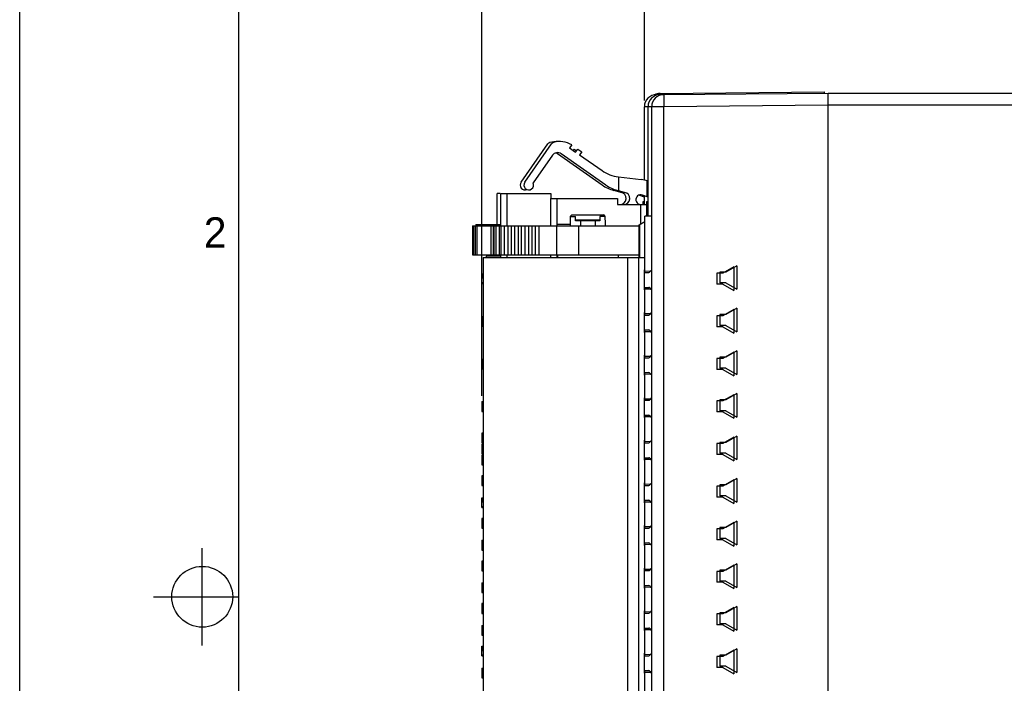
# Model space of a CAD drawing. Header units: millimetres. Extents: x 0 to 420, y 0 to 297.
# Tile 75 of 124: x 0 to 81, y 181 to 236. Entities that reach past the tile are written whole.
import ezdxf

# ---------------------------------------------------------------- set-up
doc = ezdxf.new("R2010")
doc.units = ezdxf.units.MM
doc.header["$LTSCALE"] = 23.1
doc.layers.get('0').update_dxf_attribs({"linetype": 'CONTINUOUS'})
doc.layers.add('03___PRT_ALL_CURVES', color=7, linetype='CONTINUOUS')
doc.layers.add('INTFCLR_139', color=7, linetype='CONTINUOUS')
doc.styles.get("Standard").update_dxf_attribs({"font": 'txt', "width": 0.85})
doc.styles.add('TEXTSTYLE_2', font='trium.ttf')
doc.dimstyles.new('DIMSTYLE_2', dxfattribs={"dimtxt": 3.5, "dimasz": 3.5, "dimexe": 1, "dimexo": 0.5, "dimgap": 0.875, "dimtad": 1, "dimdec": 4, "dimdsep": 46, "dimtxsty": 'STANDARD', "dimblk": '_FILLED', "dimblk1": '_FILLED', "dimblk2": '_FILLED', "dimcen": 0.09, "dimadec": 4, "dimazin": 2, "dimtp": 0.15, "dimtm": 0.15, "dimtfac": 1, "dimtdec": 4, "dimtofl": 0, "dimtmove": 0, "dimatfit": 3, "dimldrblk": '_FILLED', "dimfxl": 1, "dimtolj": 1, "dimarcsym": 0})
doc.dimstyles.new('DIMSTYLE_5', dxfattribs={"dimtxt": 3.5, "dimasz": 3.5, "dimexe": 1, "dimexo": 0.5, "dimgap": 0.875, "dimtad": 1, "dimdec": 1, "dimdsep": 46, "dimtxsty": 'STANDARD', "dimblk": '_FILLED', "dimblk1": '_FILLED', "dimblk2": '_FILLED', "dimcen": 0.09, "dimadec": 4, "dimazin": 2, "dimtp": 0.2, "dimtm": 0.2, "dimtfac": 1, "dimtdec": 1, "dimtofl": 0, "dimtmove": 0, "dimatfit": 3, "dimldrblk": '_FILLED', "dimfxl": 1, "dimtolj": 1, "dimarcsym": 0})

# ---------------------------------------------------------------- blocks, each defined once
blk = doc.blocks.new('_FILLED')
at = {"color": 0, "linetype": 'BYBLOCK'}
blk.add_solid([(0, 0), (-1, 0.143), (-1, -0.143)], dxfattribs=at)
blk = doc.blocks.new('*D1')
at = {"color": 2, "linetype": 'CONTINUOUS'}
for p, q in [((51.332, 229.27), (51.332, 252.396)), ((159.232, 220.838), (159.232, 252.396)), ((51.332, 251.396), (105.282, 251.396)), ((159.232, 251.396), (105.282, 251.396))]:
    blk.add_line(p, q, dxfattribs=at)
at = {"color": 2, "linetype": 'CONTINUOUS', "xscale": 3.5, "yscale": 3.5, "zscale": 3.5, "rotation": 180}
blk.add_blockref('_FILLED', (51.332, 251.396), dxfattribs=at)
at = {"color": 2, "linetype": 'CONTINUOUS', "xscale": 3.5, "yscale": 3.5, "zscale": 3.5}
blk.add_blockref('_FILLED', (159.232, 251.396), dxfattribs=at)
at = {"color": 2, "linetype": 'CONTINUOUS', "insert": (105.282, 255.771), "char_height": 3.5, "width": 18.375, "attachment_point": 2, "line_spacing_factor": 0.9}
blk.add_mtext('107.9', dxfattribs=at)
blk = doc.blocks.new('*D5')
at = {"color": 2, "linetype": 'CONTINUOUS'}
for p, q in [((37.982, 205.021), (37.982, 270.298)), ((159.232, 222.438), (159.232, 270.298)), ((37.982, 269.298), (98.607, 269.298)), ((159.232, 269.298), (98.607, 269.298))]:
    blk.add_line(p, q, dxfattribs=at)
at = {"color": 2, "linetype": 'CONTINUOUS', "xscale": 3.5, "yscale": 3.5, "zscale": 3.5, "rotation": 180}
blk.add_blockref('_FILLED', (37.982, 269.298), dxfattribs=at)
at = {"color": 2, "linetype": 'CONTINUOUS', "xscale": 3.5, "yscale": 3.5, "zscale": 3.5}
blk.add_blockref('_FILLED', (159.232, 269.298), dxfattribs=at)
at = {"color": 2, "linetype": 'CONTINUOUS', "insert": (98.607, 273.673), "char_height": 3.5, "width": 16.875, "attachment_point": 2, "line_spacing_factor": 0.9}
blk.add_mtext('121.3', dxfattribs=at)

msp = doc.modelspace()

# ---------------------------------------------------------------- linework, layer by layer
at = {"color": 2, "linetype": 'CONTINUOUS'}
for p, q in [((0, 0), (0, 297)), ((15, 184.5), (15, 192.5)), ((11, 188.5), (18, 188.5))]:
    msp.add_line(p, q, dxfattribs=at)
at = {"color": 7, "linetype": 'CONTINUOUS'}
for p, q in [((18, 6), (18, 291)), ((52.623, 229.87013), (66.13172, 229.98802)), ((52.92345, 229.77013), (66.43217, 229.88802)), ((66.13172, 229.89416), (66.13172, 229.98802)), ((66.43172, 139.88802), (66.43172, 229.88802)), ((66.43172, 229.88802), (142.93172, 229.88802)), ((66.43217, 139.88802), (66.43217, 229.88802)), ((52.323, 229.77013), (52.62297, 229.77275)), ((52.623, 229.77013), (52.92342, 229.77276)), ((51.33172, 222.73575), (51.33172, 228.77017)), ((51.63172, 219.78802), (51.63172, 228.77017)), ((51.93217, 141.00587), (51.93217, 228.77017)), ((41.20406, 222.56745), (43.4031, 225.70801)), ((41.50406, 222.56745), (43.7031, 225.70801)), ((45.36341, 225.63835), (45.19134, 225.39261)), ((45.19134, 225.39261), (45.68283, 225.04846)), ((45.48153, 225.18942), (45.5549, 225.29421)), ((45.5549, 225.29421), (45.75621, 225.15325)), ((45.68283, 225.04846), (45.8549, 225.29421)), ((45.8549, 225.29421), (46.18257, 225.06478)), ((46.18257, 225.06478), (46.01049, 224.81903)), ((43.79037, 224.78657), (42.19425, 222.50707)), ((47.86849, 222.33137), (44.18673, 224.90936)), ((48.16849, 222.33137), (44.48673, 224.90936)), ((46.01049, 224.81903), (47.85196, 223.52962)), ((49.20708, 223.00944), (51.06011, 222.78191)), ((49.22232, 221.86169), (49.22232, 223.00757)), ((51.53172, 222.68509), (51.53172, 221.38081)), ((49.40279, 221.73295), (48.81276, 221.89104)), ((48.92232, 221.86169), (48.92232, 221.94941)), ((49.70279, 221.73295), (49.11276, 221.89104)), ((39.23172, 219.08802), (39.23172, 221.63802)), ((39.48126, 221.63802), (39.23172, 221.63802)), ((39.53172, 218.98802), (39.53172, 221.63802)), ((39.53172, 221.63802), (43.63172, 221.63802)), ((43.63172, 221.63802), (43.63172, 221.23802)), ((43.63172, 221.23802), (49.13172, 221.23802)), ((44.13172, 221.23802), (44.13172, 218.98802)), ((49.13172, 221.23802), (49.13172, 220.73802)), ((51.33172, 221.34417), (50.88221, 221.50889)), ((51.63172, 221.34417), (51.16935, 221.5136)), ((51.23172, 221.49075), (51.23172, 221.38081)), ((51.23172, 220.73802), (51.23172, 220.98802)), ((51.23172, 220.98802), (51.33172, 220.98802)), ((51.33172, 220.73802), (51.33172, 221.4541)), ((51.53172, 219.78802), (51.53172, 220.98802)), ((51.53172, 220.98802), (51.63172, 220.98802)), ((49.13172, 220.73802), (51.53172, 220.73802)), ((45.24504, 219.76102), (45.68172, 219.76102)), ((45.38396, 219.88802), (47.97948, 219.88802)), ((45.68172, 219.38802), (45.68172, 219.76102)), ((45.68172, 219.48602), (47.68172, 219.48602)), ((47.68172, 219.38802), (45.68172, 219.38802)), ((46.07705, 219.38802), (46.07705, 218.98802)), ((47.28639, 219.38802), (47.28639, 218.98802)), ((47.68172, 219.76102), (47.68172, 219.38802)), ((48.11841, 219.76102), (47.68172, 219.76102)), ((50.90401, 219.06788), (51.38172, 219.34369)), ((51.38172, 219.30956), (50.93172, 219.05198)), ((51.38172, 215.14802), (51.38172, 219.78802)), ((51.93217, 219.78802), (51.38172, 219.78802)), ((37.21862, 218.98802), (37.21862, 216.58802)), ((37.21866, 218.98802), (50.93172, 218.98802)), ((37.46862, 219.08802), (37.46862, 218.98802)), ((37.46866, 219.08802), (39.53172, 219.08802)), ((38.91572, 218.98802), (38.91572, 216.58802)), ((39.16572, 219.08802), (39.16572, 218.98802)), ((39.53992, 218.98802), (39.53992, 216.58802)), ((39.82274, 218.98802), (39.82274, 216.58802)), ((40.10556, 218.98802), (40.10556, 216.58802)), ((40.38838, 218.98802), (40.38838, 216.58802)), ((40.6712, 218.98802), (40.6712, 216.58802)), ((40.95402, 218.98802), (40.95402, 216.58802)), ((41.23684, 216.58802), (41.23684, 218.98802)), ((41.51967, 218.98802), (41.51967, 216.58802)), ((41.80249, 218.98802), (41.80249, 216.58802)), ((42.08531, 218.98802), (42.08531, 216.58802)), ((42.36813, 218.98802), (42.36813, 216.58802)), ((42.65095, 218.98802), (42.65095, 216.58802)), ((45.22999, 219.08802), (44.13172, 219.08802)), ((50.88172, 218.98802), (50.88172, 216.58802)), ((50.90401, 219.06788), (50.92171, 219.05772)), ((50.90404, 218.98802), (50.90401, 219.06545)), ((50.93172, 219.05198), (50.93175, 216.38802)), ((50.88172, 216.83802), (50.93172, 216.83802)), ((50.90404, 216.38802), (50.90404, 216.83802)), ((37.21866, 216.58802), (50.88172, 216.58802)), ((38.08172, 216.38802), (38.08172, 153.38802)), ((38.08172, 216.38802), (51.38172, 216.38802)), ((38.33172, 216.48802), (38.33172, 216.38802)), ((39.53172, 216.48802), (38.33172, 216.48802)), ((39.23172, 216.48802), (39.23172, 216.58802)), ((39.53172, 216.38802), (39.53172, 216.58802)), ((44.13172, 216.58802), (44.13172, 216.38802)), ((44.18172, 216.58802), (44.18172, 216.38802)), ((49.18172, 216.58802), (49.18172, 216.38802)), ((49.98172, 153.38802), (49.98172, 216.38802)), ((50.88172, 153.38802), (50.88172, 216.38802)), ((51.38172, 215.27565), (51.84051, 215.2664)), ((37.98172, 214.23802), (37.98172, 215.03802)), ((37.98172, 215.03802), (38.08172, 215.03802)), ((37.98172, 215.021), (38.08172, 215.021)), ((37.98172, 214.98696), (38.08172, 214.98696)), ((37.98172, 214.91887), (38.08172, 214.91887)), ((37.98172, 214.85079), (38.08172, 214.85079)), ((37.98172, 214.81675), (38.08172, 214.81675)), ((37.98172, 214.74866), (38.08172, 214.74866)), ((37.98172, 214.6976), (38.08172, 214.6976)), ((51.38172, 215.14802), (51.6991, 215.14802)), ((37.98172, 214.32313), (38.08172, 214.32313)), ((37.98172, 214.23802), (38.08172, 214.23802)), ((51.38172, 211.64802), (51.38172, 213.92802)), ((51.38172, 213.92802), (51.6991, 213.92802)), ((51.38172, 213.8004), (51.84051, 213.80965)), ((37.98172, 211.53802), (37.98172, 210.73802)), ((37.98172, 211.53802), (38.08172, 211.53802)), ((51.38172, 211.77565), (51.84051, 211.7664)), ((51.38172, 211.64802), (51.6991, 211.64802)), ((37.98172, 211.07845), (38.08172, 211.07845)), ((37.98172, 210.97632), (38.08172, 210.97632)), ((37.98172, 210.73802), (38.08172, 210.73802)), ((51.38172, 208.14802), (51.38172, 210.42802)), ((51.38172, 210.42802), (51.6991, 210.42802)), ((51.38172, 210.3004), (51.84051, 210.30965)), ((37.98172, 208.03802), (37.98172, 207.23802)), ((37.98172, 208.03802), (38.08172, 208.03802)), ((37.98172, 208.021), (38.08172, 208.021)), ((37.98172, 207.96994), (38.08172, 207.96994)), ((51.38172, 208.27565), (51.84051, 208.2664)), ((51.38172, 208.14802), (51.6991, 208.14802)), ((37.98172, 207.90185), (38.08172, 207.90185)), ((37.98172, 207.85079), (38.08172, 207.85079)), ((37.98172, 207.79973), (38.08172, 207.79973)), ((37.98172, 207.74866), (38.08172, 207.74866)), ((37.98172, 207.73164), (38.08172, 207.73164)), ((38.08172, 207.68058), (37.98172, 207.68058)), ((37.98172, 207.62951), (38.08172, 207.62951)), ((37.98172, 207.54441), (38.08172, 207.54441)), ((37.98172, 207.4593), (38.08172, 207.4593)), ((37.98172, 207.37419), (38.08172, 207.37419)), ((37.98172, 207.30611), (38.08172, 207.30611)), ((37.98172, 207.25505), (38.08172, 207.25505)), ((37.98172, 207.23802), (38.08172, 207.23802)), ((51.38172, 204.64802), (51.38172, 206.92802)), ((51.38172, 206.92802), (51.6991, 206.92802)), ((51.38172, 206.8004), (51.84051, 206.80965)), ((51.38172, 204.77565), (51.84051, 204.7664)), ((37.98172, 204.53802), (37.98172, 203.73802)), ((37.98172, 204.53802), (38.08172, 204.53802)), ((37.98172, 204.521), (38.08172, 204.521)), ((37.98172, 204.46994), (38.08172, 204.46994)), ((37.98172, 204.41887), (38.08172, 204.41887)), ((37.98172, 204.33377), (38.08172, 204.33377)), ((37.98172, 204.2827), (38.08172, 204.2827)), ((37.98172, 204.21462), (38.08172, 204.21462)), ((37.98172, 204.16356), (38.08172, 204.16356)), ((37.98172, 204.14653), (38.08172, 204.14653)), ((37.98172, 204.12951), (38.08172, 204.12951)), ((37.98172, 204.07845), (38.08172, 204.07845)), ((37.98172, 203.99334), (38.08172, 203.99334)), ((37.98172, 203.94228), (38.08172, 203.94228)), ((51.38172, 204.64802), (51.6991, 204.64802)), ((37.98172, 203.85717), (38.08172, 203.85717)), ((37.98172, 203.80611), (38.08172, 203.80611)), ((37.98172, 203.75505), (38.08172, 203.75505)), ((37.98172, 203.73802), (38.08172, 203.73802)), ((51.38172, 201.14802), (51.38172, 203.42802)), ((51.38172, 203.42802), (51.6991, 203.42802)), ((51.38172, 203.3004), (51.84051, 203.30965)), ((37.98172, 201.93802), (37.98172, 201.13802)), ((38.08172, 201.93802), (37.98172, 201.93802)), ((37.98172, 201.13802), (38.08172, 201.13802)), ((37.98172, 201.03802), (37.98172, 200.23802)), ((37.98172, 201.03802), (38.08172, 201.03802)), ((37.98172, 201.021), (38.08172, 201.021)), ((37.98172, 200.96994), (38.08172, 200.96994)), ((37.98172, 200.90185), (38.08172, 200.90185)), ((37.98172, 200.81675), (38.08172, 200.81675)), ((37.98172, 200.6976), (38.08172, 200.6976)), ((51.38172, 201.27565), (51.84051, 201.2664)), ((51.38172, 201.14802), (51.6991, 201.14802)), ((37.98172, 200.57845), (38.08172, 200.57845)), ((37.98172, 200.4593), (38.08172, 200.4593)), ((37.98172, 200.37419), (38.08172, 200.37419)), ((37.98172, 200.30611), (38.08172, 200.30611)), ((37.98172, 200.25505), (38.08172, 200.25505)), ((37.98172, 200.23802), (38.08172, 200.23802)), ((37.98172, 200.13802), (37.98172, 199.33802)), ((37.98172, 200.13802), (38.08172, 200.13802)), ((37.98172, 200.121), (38.08172, 200.121)), ((37.98172, 200.06994), (38.08172, 200.06994)), ((37.98172, 200.01887), (38.08172, 200.01887)), ((37.98172, 199.95079), (38.08172, 199.95079)), ((37.98172, 199.89973), (38.08172, 199.89973)), ((51.38172, 197.64802), (51.38172, 199.92802)), ((51.38172, 199.92802), (51.6991, 199.92802)), ((37.98172, 199.81462), (38.08172, 199.81462)), ((37.98172, 199.66143), (38.08172, 199.66143)), ((37.98172, 199.57632), (38.08172, 199.57632)), ((37.98172, 199.52526), (38.08172, 199.52526)), ((37.98172, 199.45717), (38.08172, 199.45717)), ((37.98172, 199.40611), (38.08172, 199.40611)), ((37.98172, 199.35505), (38.08172, 199.35505)), ((37.98172, 199.33802), (38.08172, 199.33802)), ((51.38172, 199.8004), (51.84051, 199.80965)), ((37.98172, 198.43802), (37.98172, 197.63802)), ((38.08172, 198.43802), (37.98172, 198.43802)), ((37.98172, 197.63802), (38.08172, 197.63802)), ((51.38172, 197.77565), (51.84051, 197.7664)), ((51.38172, 197.64802), (51.6991, 197.64802)), ((37.98172, 195.83802), (37.98172, 196.63802)), ((37.98172, 196.63802), (38.08172, 196.63802)), ((37.98172, 196.621), (38.08172, 196.621)), ((37.98172, 196.58696), (38.08172, 196.58696)), ((37.98172, 196.51887), (38.08172, 196.51887)), ((37.98172, 196.45079), (38.08172, 196.45079)), ((37.98172, 196.41675), (38.08172, 196.41675)), ((37.98172, 196.34866), (38.08172, 196.34866)), ((37.98172, 196.2976), (38.08172, 196.2976)), ((37.98172, 195.92313), (38.08172, 195.92313)), ((37.98172, 195.83802), (38.08172, 195.83802)), ((51.38172, 194.14802), (51.38172, 196.42802)), ((51.38172, 196.42802), (51.6991, 196.42802)), ((51.38172, 196.3004), (51.84051, 196.30965)), ((37.98172, 194.93802), (37.98172, 194.13802)), ((38.08172, 194.93802), (37.98172, 194.93802)), ((51.38172, 194.27565), (51.84051, 194.2664)), ((37.98172, 194.13802), (38.08172, 194.13802)), ((51.38172, 194.14802), (51.6991, 194.14802)), ((37.98172, 193.13802), (37.98172, 192.33802)), ((37.98172, 193.13802), (38.08172, 193.13802)), ((37.98172, 192.67845), (38.08172, 192.67845)), ((37.98172, 192.57632), (38.08172, 192.57632)), ((51.38172, 190.64802), (51.38172, 192.92802)), ((51.38172, 192.92802), (51.6991, 192.92802)), ((51.38172, 192.8004), (51.84051, 192.80965)), ((37.98172, 192.33802), (38.08172, 192.33802)), ((37.98172, 191.43802), (37.98172, 190.63802)), ((38.08172, 191.43802), (37.98172, 191.43802)), ((37.98172, 190.63802), (38.08172, 190.63802)), ((51.38172, 190.77565), (51.84051, 190.7664)), ((51.38172, 190.64802), (51.6991, 190.64802)), ((37.98172, 189.63802), (37.98172, 188.83802)), ((37.98172, 189.63802), (38.08172, 189.63802)), ((37.98172, 189.621), (38.08172, 189.621)), ((37.98172, 189.56994), (38.08172, 189.56994)), ((37.98172, 189.50185), (38.08172, 189.50185)), ((37.98172, 189.45079), (38.08172, 189.45079)), ((37.98172, 189.39973), (38.08172, 189.39973)), ((37.98172, 189.34866), (38.08172, 189.34866)), ((37.98172, 189.33164), (38.08172, 189.33164)), ((51.38172, 187.14802), (51.38172, 189.42802)), ((51.38172, 189.42802), (51.6991, 189.42802)), ((38.08172, 189.28058), (37.98172, 189.28058)), ((37.98172, 189.22951), (38.08172, 189.22951)), ((37.98172, 189.14441), (38.08172, 189.14441)), ((37.98172, 189.0593), (38.08172, 189.0593)), ((37.98172, 188.97419), (38.08172, 188.97419)), ((37.98172, 188.90611), (38.08172, 188.90611)), ((37.98172, 188.85505), (38.08172, 188.85505)), ((37.98172, 188.83802), (38.08172, 188.83802)), ((51.38172, 189.3004), (51.84051, 189.30965)), ((37.98172, 187.93802), (37.98172, 187.13564)), ((38.08172, 187.93802), (37.98172, 187.93802)), ((37.98172, 187.13802), (38.08172, 187.13802)), ((37.98172, 187.13564), (38.08172, 187.13564)), ((51.38172, 187.27565), (51.84051, 187.2664)), ((51.38172, 187.14802), (51.6991, 187.14802)), ((37.98172, 186.13802), (37.98172, 185.33802)), ((37.98172, 186.13802), (38.08172, 186.13802)), ((37.98172, 186.121), (38.08172, 186.121)), ((37.98172, 186.06994), (38.08172, 186.06994)), ((37.98172, 186.01887), (38.08172, 186.01887)), ((37.98172, 185.93377), (38.08172, 185.93377)), ((37.98172, 185.8827), (38.08172, 185.8827)), ((37.98172, 185.81462), (38.08172, 185.81462)), ((37.98172, 185.76356), (38.08172, 185.76356)), ((37.98172, 185.74653), (38.08172, 185.74653)), ((37.98172, 185.72951), (38.08172, 185.72951)), ((37.98172, 185.67845), (38.08172, 185.67845)), ((37.98172, 185.59334), (38.08172, 185.59334)), ((37.98172, 185.54228), (38.08172, 185.54228)), ((37.98172, 185.45717), (38.08172, 185.45717)), ((37.98172, 185.40611), (38.08172, 185.40611)), ((37.98172, 185.35505), (38.08172, 185.35505)), ((37.98172, 185.33802), (38.08172, 185.33802)), ((51.38172, 183.64802), (51.38172, 185.92802)), ((51.38172, 185.92802), (51.6991, 185.92802)), ((51.38172, 185.8004), (51.84051, 185.80965)), ((37.98172, 183.63802), (37.98172, 184.43802)), ((37.98172, 184.43802), (38.08172, 184.43802)), ((37.98172, 184.421), (38.08172, 184.421)), ((37.98172, 184.38696), (38.08172, 184.38696)), ((37.98172, 184.31887), (38.08172, 184.31887)), ((37.98172, 184.25079), (38.08172, 184.25079)), ((37.98172, 184.21675), (38.08172, 184.21675)), ((37.98172, 184.14866), (38.08172, 184.14866)), ((37.98172, 184.0976), (38.08172, 184.0976)), ((37.98172, 183.72313), (38.08172, 183.72313)), ((51.38172, 183.77565), (51.84051, 183.7664)), ((37.98172, 183.63802), (38.08172, 183.63802)), ((51.38172, 183.64802), (51.6991, 183.64802)), ((37.98172, 182.63802), (37.98172, 181.83802)), ((37.98172, 182.63802), (38.08172, 182.63802)), ((37.98172, 182.621), (38.08172, 182.621)), ((37.98172, 182.56994), (38.08172, 182.56994)), ((37.98172, 182.51887), (38.08172, 182.51887)), ((37.98172, 182.45079), (38.08172, 182.45079)), ((37.98172, 182.39973), (38.08172, 182.39973)), ((37.98172, 182.31462), (38.08172, 182.31462)), ((37.98172, 182.16143), (38.08172, 182.16143)), ((37.98172, 182.07632), (38.08172, 182.07632)), ((51.38172, 180.14802), (51.38172, 182.42802)), ((51.38172, 182.42802), (51.6991, 182.42802)), ((51.38172, 182.3004), (51.84051, 182.30965)), ((37.98172, 182.02526), (38.08172, 182.02526)), ((37.98172, 181.95717), (38.08172, 181.95717)), ((37.98172, 181.90611), (38.08172, 181.90611)), ((37.98172, 181.85505), (38.08172, 181.85505)), ((37.98172, 181.83802), (38.08172, 181.83802))]:
    msp.add_line(p, q, dxfattribs=at)
at = {"color": 9, "linetype": 'CONTINUOUS'}
for p, q in [((51.62154, 228.77017), (51.33172, 228.77017)), ((51.92154, 228.77017), (51.63172, 228.77017)), ((52.92381, 228.77017), (51.93217, 228.77017)), ((66.43217, 228.88803), (52.92381, 228.77015)), ((52.92381, 141.00593), (52.92381, 228.77015)), ((143.93172, 228.88802), (66.43172, 228.88802)), ((40.03172, 221.63802), (40.03172, 218.98802)), ((43.64172, 218.98802), (43.64172, 221.23802)), ((51.03172, 219.14161), (51.03172, 220.73802)), ((37.2772, 218.98802), (37.2772, 216.58802)), ((37.41858, 218.98802), (37.41858, 216.58802)), ((37.5272, 219.08802), (37.5272, 218.98802)), ((37.56, 218.98802), (37.56, 216.58802)), ((37.66858, 219.08802), (37.66858, 218.98802)), ((37.81, 219.08802), (37.81, 218.98802)), ((38.71572, 218.98802), (38.71572, 216.58802)), ((38.96572, 219.08802), (38.96572, 218.98802)), ((38.9743, 218.98802), (38.9743, 216.58802)), ((39.11568, 218.98802), (39.11568, 216.58802)), ((39.2243, 219.08802), (39.2243, 218.98802)), ((39.36568, 219.08802), (39.36568, 218.98802)), ((39.39852, 218.98802), (39.39852, 216.58802)), ((44.12368, 218.98802), (44.12368, 216.58802)), ((45.90687, 218.98802), (45.90687, 216.58802)), ((40.03172, 216.58802), (40.03172, 216.38802)), ((43.64172, 216.38802), (43.64172, 216.58802))]:
    msp.add_line(p, q, dxfattribs=at)
at = {"color": 7, "linetype": 'CONTINUOUS'}
msp.add_circle((15, 188.5), 2.50062, dxfattribs=at)
for centre, radius, start, end in [((52.63172, 228.87017), 1, 90.5, 117.496313), ((52.33172, 228.77017), 1, 90.5, 180), ((52.63172, 228.77017), 1, 90.5, 180), ((52.93217, 228.77017), 1, 90.5, 180), ((43.64885, 225.53594), 0.3, 108.032178, 145), ((44.11318, 224.10961), 1.8, 85.3193829, 108.032178), ((43.94885, 225.53594), 0.3, 108.032178, 145), ((44.41318, 224.10961), 1.8, 58.135646, 108.032178), ((44.19995, 224.49978), 0.5, 55, 145), ((43.89995, 224.49978), 0.5, 55, 72.4746955), ((49.57269, 225.98708), 3, 235, 263), ((41.53172, 222.33802), 0.4, 145, 292.0062771), ((41.83172, 222.33802), 0.4, 145, 25), ((50.6945, 219.80428), 3, 71.795553, 83), ((49.58922, 224.78882), 3, 235, 255), ((49.88922, 224.78882), 3, 235, 255), ((49.33172, 221.23802), 0.5, 270, 81.8287664), ((49.63172, 221.23802), 0.5, 270, 81.8287664), ((51.03172, 221.13802), 0.4, 69.8746302, 252.6068721), ((60.22874, 203.51006), 22.10442, 132.1887726, 132.6766616), ((33.13463, 203.50999), 22.10452, 47.3233337, 47.8112206), ((-249.53121, 212.76158), 297.73191, 1.1983102, 1.3471038), ((51.6991, 215.27302), 0.125, 270, 334.1959895), ((52.08172, 215.08802), 0.3, 119.9085204, 154.1959895), ((51.6991, 213.80302), 0.125, 25.8040105, 90), ((52.08172, 213.98802), 0.3, 205.8040105, 240.0914796), ((51.6991, 211.77302), 0.125, 270, 334.1959895), ((52.08172, 211.58802), 0.3, 119.9085204, 154.1959895), ((51.6991, 210.30302), 0.125, 25.8040105, 90), ((52.08172, 210.48802), 0.3, 205.8040105, 240.0914796), ((51.6991, 208.27302), 0.125, 270, 334.1959895), ((52.08172, 208.08802), 0.3, 119.9085204, 154.1959895), ((51.6991, 206.80302), 0.125, 25.8040105, 90), ((52.08172, 206.98802), 0.3, 205.8040105, 240.0914796), ((51.6991, 204.77302), 0.125, 270, 334.1959895), ((52.08172, 204.58802), 0.3, 119.9085204, 154.1959895), ((51.6991, 203.30302), 0.125, 25.8040105, 90), ((52.08172, 203.48802), 0.3, 205.8040105, 240.0914796), ((51.6991, 201.27302), 0.125, 270, 334.1959895), ((52.08172, 201.08802), 0.3, 119.9085204, 154.1959895), ((51.6991, 199.80302), 0.125, 25.8040105, 90), ((52.08172, 199.98802), 0.3, 205.8040105, 240.0914796), ((51.6991, 197.77302), 0.125, 270, 334.1959895), ((52.08172, 197.58802), 0.3, 119.9085204, 154.1959895), ((51.6991, 196.30302), 0.125, 25.8040105, 90), ((52.08172, 196.48802), 0.3, 205.8040105, 240.0914796), ((51.6991, 194.27302), 0.125, 270, 334.1959895), ((52.08172, 194.08802), 0.3, 119.9085204, 154.1959895), ((51.6991, 192.80302), 0.125, 25.8040105, 90), ((52.08172, 192.98802), 0.3, 205.8040105, 240.0914796), ((51.6991, 190.77302), 0.125, 270, 334.1959895), ((52.08172, 190.58802), 0.3, 119.9085204, 154.1959895), ((51.6991, 189.30302), 0.125, 25.8040105, 90), ((52.08172, 189.48802), 0.3, 205.8040105, 240.0914796), ((51.6991, 187.27302), 0.125, 270, 334.1959895), ((52.08172, 187.08802), 0.3, 119.9085204, 154.1959895), ((51.6991, 185.80302), 0.125, 25.8040105, 90), ((52.08172, 185.98802), 0.3, 205.8040105, 240.0914796), ((51.6991, 183.77302), 0.125, 270, 334.1959895), ((52.08172, 183.58802), 0.3, 119.9085204, 154.1959895), ((51.6991, 182.30302), 0.125, 25.8040105, 90), ((52.08172, 182.48802), 0.3, 205.8040105, 240.0914796)]:
    msp.add_arc(centre, radius, start, end, dxfattribs=at)
msp.add_ellipse((46.68172, 212.02201), major_axis=(0, 23.07634), ratio=0.066085, start_param=1.22880293, end_param=1.26414466, dxfattribs=at)
at = {"color": 9, "linetype": 'CONTINUOUS'}
for points, knots in [([(52.623, 229.87013), (52.62244, 229.87013), (52.62268, 229.86684), (52.62177, 229.86317), (52.62168, 229.85466), (52.62118, 229.84393), (52.62089, 229.82974), (52.62042, 229.80498), (52.6202, 229.78485), (52.62007, 229.77045)], [0, 0, 0, 0, 0.01667494, 0.06456229, 0.14379348, 0.25417075, 0.3954558, 0.56725958, 1, 1, 1, 1]), ([(52.323, 229.77013), (52.32192, 229.77013), (52.32297, 229.76354), (52.32104, 229.75645), (52.32137, 229.73962), (52.32084, 229.72766), (52.32071, 229.72045)], [0, 0, 0, 0, 0.06456125, 0.25329911, 0.56558449, 1, 1, 1, 1]), ([(52.623, 229.77013), (52.62271, 229.77013), (52.62263, 229.76855), (52.62221, 229.76665), (52.622, 229.76246), (52.62152, 229.75429), (52.62111, 229.73991), (52.62084, 229.72753), (52.62071, 229.7203)], [0, 0, 0, 0, 0.01723226, 0.06497923, 0.1438053, 0.25364591, 0.56578872, 1, 1, 1, 1]), ([(52.92345, 229.77013), (52.92302, 229.77013), (52.92309, 229.76765), (52.92242, 229.76482), (52.92226, 229.75836), (52.92164, 229.74588), (52.92122, 229.72392), (52.92069, 229.69107), (52.92032, 229.64919), (52.92003, 229.59887), (52.91987, 229.5406), (52.91983, 229.49916), (52.91983, 229.47723)], [0, 0, 0, 0, 0.00437934, 0.01681435, 0.0373774, 0.0660303, 0.14739317, 0.26021385, 0.40340645, 0.57578619, 0.7754429, 1, 1, 1, 1]), ([(52.91983, 229.47723), (52.91983, 229.42672), (52.92027, 229.19103), (52.92183, 228.95533), (52.92345, 228.77015)], [0, 0, 0, 0, 0.21426963, 1, 1, 1, 1])]:
    msp.add_open_spline(points, degree=3, knots=knots, dxfattribs=at)
at = {"layer": '03___PRT_ALL_CURVES', "color": 4, "linetype": 'CONTINUOUS'}
for p, q in [((51.33172, 213.71963), (51.33172, 215.35641)), ((51.33172, 210.21963), (51.33172, 211.85641)), ((51.33172, 206.71963), (51.33172, 208.35641)), ((51.33172, 203.21963), (51.33172, 204.85641)), ((51.33172, 199.71963), (51.33172, 201.35641)), ((51.33172, 196.21963), (51.33172, 197.85641)), ((51.33172, 192.71963), (51.33172, 194.35641)), ((51.33172, 189.21963), (51.33172, 190.85641)), ((51.33172, 185.71963), (51.33172, 187.35641)), ((51.33172, 182.21963), (51.33172, 183.85641))]:
    msp.add_line(p, q, dxfattribs=at)
at = {"layer": 'INTFCLR_139', "color": 7, "linetype": 'CONTINUOUS'}
for p, q in [((58.68172, 215.60764), (57.78172, 215.08802)), ((58.93172, 215.70764), (58.03172, 215.18802)), ((58.67966, 215.60645), (58.67966, 213.6696)), ((58.68172, 215.60764), (58.68172, 213.66841)), ((58.92966, 215.70645), (58.92966, 213.7696)), ((58.93172, 215.70764), (58.93172, 213.76841)), ((57.28172, 215.08802), (57.28172, 214.18802)), ((57.78172, 215.08802), (57.28172, 215.08802)), ((57.53172, 215.18802), (57.53172, 214.28802)), ((58.03172, 215.18802), (57.53172, 215.18802)), ((57.78172, 214.18802), (57.28172, 214.18802)), ((58.03172, 214.28802), (57.53172, 214.28802)), ((57.78172, 214.18802), (58.68172, 213.66841)), ((58.03172, 214.28802), (58.93172, 213.76841)), ((58.68172, 212.10764), (57.78172, 211.58802)), ((58.93172, 212.20764), (58.03172, 211.68802)), ((58.67966, 212.10645), (58.67966, 210.1696)), ((58.68172, 212.10764), (58.68172, 210.16841)), ((58.92966, 212.20645), (58.92966, 210.2696)), ((58.93172, 212.20764), (58.93172, 210.26841)), ((57.28172, 211.58802), (57.28172, 210.68802)), ((57.78172, 211.58802), (57.28172, 211.58802)), ((57.53172, 211.68802), (57.53172, 210.78802)), ((58.03172, 211.68802), (57.53172, 211.68802)), ((57.78172, 210.68802), (57.28172, 210.68802)), ((58.03172, 210.78802), (57.53172, 210.78802)), ((57.78172, 210.68802), (58.68172, 210.16841)), ((58.03172, 210.78802), (58.93172, 210.26841)), ((57.28172, 208.08802), (57.28172, 207.18802)), ((57.78172, 208.08802), (57.28172, 208.08802)), ((57.53172, 208.18802), (57.53172, 207.28802)), ((58.03172, 208.18802), (57.53172, 208.18802)), ((58.68172, 208.60764), (57.78172, 208.08802)), ((58.93172, 208.70764), (58.03172, 208.18802)), ((58.67966, 208.60645), (58.67966, 206.6696)), ((58.68172, 208.60764), (58.68172, 206.66841)), ((58.92966, 208.70645), (58.92966, 206.7696)), ((58.93172, 208.70764), (58.93172, 206.76841)), ((57.78172, 207.18802), (57.28172, 207.18802)), ((58.03172, 207.28802), (57.53172, 207.28802)), ((57.78172, 207.18802), (58.68172, 206.66841)), ((58.03172, 207.28802), (58.93172, 206.76841)), ((58.68172, 205.10764), (57.78172, 204.58802)), ((58.93172, 205.20764), (58.03172, 204.68802)), ((58.67966, 205.10645), (58.67966, 203.1696)), ((58.68172, 205.10764), (58.68172, 203.16841)), ((58.92966, 205.20645), (58.92966, 203.2696)), ((58.93172, 205.20764), (58.93172, 203.26841)), ((57.28172, 204.58802), (57.28172, 203.68802)), ((57.78172, 204.58802), (57.28172, 204.58802)), ((57.53172, 204.68802), (57.53172, 203.78802)), ((58.03172, 204.68802), (57.53172, 204.68802)), ((57.78172, 203.68802), (57.28172, 203.68802)), ((58.03172, 203.78802), (57.53172, 203.78802)), ((57.78172, 203.68802), (58.68172, 203.16841)), ((58.03172, 203.78802), (58.93172, 203.26841)), ((58.68172, 201.60764), (57.78172, 201.08802)), ((58.93172, 201.70764), (58.03172, 201.18802)), ((58.67966, 201.60645), (58.67966, 199.6696)), ((58.68172, 201.60764), (58.68172, 199.66841)), ((58.92966, 201.70645), (58.92966, 199.7696)), ((58.93172, 201.70764), (58.93172, 199.76841)), ((57.28172, 201.08802), (57.28172, 200.18802)), ((57.78172, 201.08802), (57.28172, 201.08802)), ((57.53172, 201.18802), (57.53172, 200.28802)), ((58.03172, 201.18802), (57.53172, 201.18802)), ((57.78172, 200.18802), (57.28172, 200.18802)), ((58.03172, 200.28802), (57.53172, 200.28802)), ((57.78172, 200.18802), (58.68172, 199.66841)), ((58.03172, 200.28802), (58.93172, 199.76841)), ((57.28172, 197.58802), (57.28172, 196.68802)), ((57.78172, 197.58802), (57.28172, 197.58802)), ((57.53172, 197.68802), (57.53172, 196.78802)), ((58.03172, 197.68802), (57.53172, 197.68802)), ((58.68172, 198.10764), (57.78172, 197.58802)), ((58.93172, 198.20764), (58.03172, 197.68802)), ((58.67966, 198.10645), (58.67966, 196.1696)), ((58.68172, 198.10764), (58.68172, 196.16841)), ((58.92966, 198.20645), (58.92966, 196.2696)), ((58.93172, 198.20764), (58.93172, 196.26841)), ((57.78172, 196.68802), (57.28172, 196.68802)), ((58.03172, 196.78802), (57.53172, 196.78802)), ((57.78172, 196.68802), (58.68172, 196.16841)), ((58.03172, 196.78802), (58.93172, 196.26841)), ((57.53172, 194.18802), (57.53172, 193.28802)), ((58.03172, 194.18802), (57.53172, 194.18802)), ((58.68172, 194.60764), (57.78172, 194.08802)), ((58.93172, 194.70764), (58.03172, 194.18802)), ((58.67966, 194.60645), (58.67966, 192.6696)), ((58.68172, 194.60764), (58.68172, 192.66841)), ((58.92966, 194.70645), (58.92966, 192.7696)), ((58.93172, 194.70764), (58.93172, 192.76841)), ((57.28172, 194.08802), (57.28172, 193.18802)), ((57.78172, 194.08802), (57.28172, 194.08802)), ((57.78172, 193.18802), (57.28172, 193.18802)), ((58.03172, 193.28802), (57.53172, 193.28802)), ((57.78172, 193.18802), (58.68172, 192.66841)), ((58.03172, 193.28802), (58.93172, 192.76841)), ((58.68172, 191.10764), (57.78172, 190.58802)), ((58.93172, 191.20764), (58.03172, 190.68802)), ((58.67966, 191.10645), (58.67966, 189.1696)), ((58.68172, 191.10764), (58.68172, 189.16841)), ((58.92966, 191.20645), (58.92966, 189.2696)), ((58.93172, 191.20764), (58.93172, 189.26841)), ((57.28172, 190.58802), (57.28172, 189.68802)), ((57.78172, 190.58802), (57.28172, 190.58802)), ((57.53172, 190.68802), (57.53172, 189.78802)), ((58.03172, 190.68802), (57.53172, 190.68802)), ((57.78172, 189.68802), (57.28172, 189.68802)), ((58.03172, 189.78802), (57.53172, 189.78802)), ((57.78172, 189.68802), (58.68172, 189.16841)), ((58.03172, 189.78802), (58.93172, 189.26841)), ((58.93172, 187.70764), (58.03172, 187.18802)), ((58.93172, 187.70764), (58.93172, 185.76841)), ((57.28172, 187.08802), (57.28172, 186.18802)), ((57.78172, 187.08802), (57.28172, 187.08802)), ((57.53172, 187.18802), (57.53172, 186.28802)), ((58.03172, 187.18802), (57.53172, 187.18802)), ((58.68172, 187.60764), (57.78172, 187.08802)), ((58.67966, 187.60645), (58.67966, 185.6696)), ((58.68172, 187.60764), (58.68172, 185.66841)), ((58.92966, 187.70645), (58.92966, 185.7696)), ((57.78172, 186.18802), (57.28172, 186.18802)), ((58.03172, 186.28802), (57.53172, 186.28802)), ((57.78172, 186.18802), (58.68172, 185.66841)), ((58.03172, 186.28802), (58.93172, 185.76841)), ((57.53172, 183.68802), (57.53172, 182.78802)), ((58.03172, 183.68802), (57.53172, 183.68802)), ((58.68172, 184.10764), (57.78172, 183.58802)), ((58.93172, 184.20764), (58.03172, 183.68802)), ((58.67966, 184.10645), (58.67966, 182.1696)), ((58.68172, 184.10764), (58.68172, 182.16841)), ((58.92966, 184.20645), (58.92966, 182.2696)), ((58.93172, 184.20764), (58.93172, 182.26841)), ((57.28172, 183.58802), (57.28172, 182.68802)), ((57.78172, 183.58802), (57.28172, 183.58802)), ((57.78172, 182.68802), (57.28172, 182.68802)), ((58.03172, 182.78802), (57.53172, 182.78802)), ((57.78172, 182.68802), (58.68172, 182.16841)), ((58.03172, 182.78802), (58.93172, 182.26841))]:
    msp.add_line(p, q, dxfattribs=at)

# ---------------------------------------------------------------- texts
at = {"color": 2, "linetype": 'CONTINUOUS', "insert": (16.05899, 219.68357), "char_height": 2.5, "width": 1.9166667, "attachment_point": 2, "line_spacing_factor": 0.9, "style": 'TEXTSTYLE_2'}
msp.add_mtext('2', dxfattribs=at)

# ---------------------------------------------------------------- dimensions: what is measured, and where the dimension line sits
at = {"color": 2, "linetype": 'CONTINUOUS'}
for base, p1, p2, dimstyle, picture, middle in [((159.2317226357, 269.2981983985), (37.9817226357, 204.5210025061), (159.2317226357, 221.9380237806), 'DIMSTYLE_5', '*D5', (98.1067218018, 269.2981983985)), ((159.23172, 251.39636), (51.33172, 228.77017), (159.23172, 220.33802), 'DIMSTYLE_2', '*D1', (104.78172, 251.39636))]:
    dim = msp.add_linear_dim(base=base, p1=p1, p2=p2, dimstyle=dimstyle, dxfattribs=at)
    dim.commit()
    dim.dimension.update_dxf_attribs({"geometry": picture, "text_midpoint": middle, "dimtype": 160})

doc.saveas('drawing.dxf')
